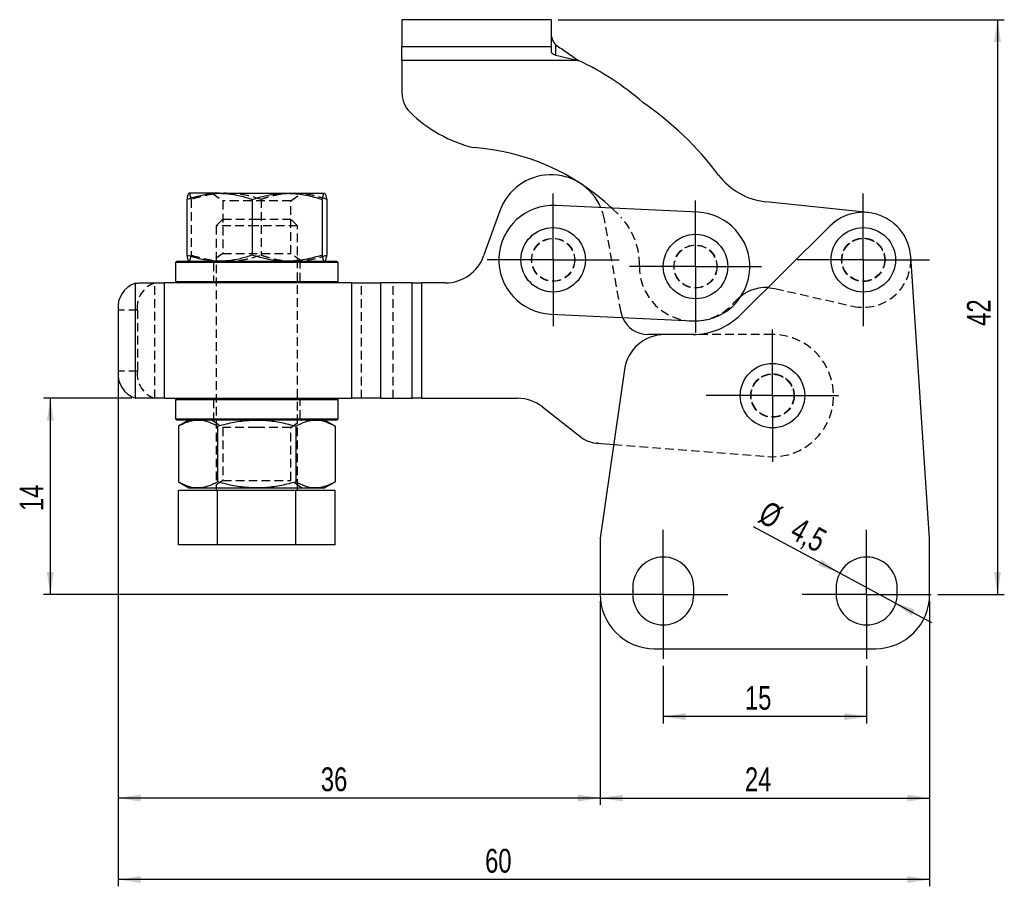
# Model space of a CAD drawing. Extents: x 16 to 201, y 40 to 142.
# Tile 1 of 4: x 17 to 90, y 40 to 104. Entities that reach past the tile are written whole.
import ezdxf

# ---------------------------------------------------------------- set-up
doc = ezdxf.new("R2010")
doc.units = 0
doc.header["$LTSCALE"] = 0.5
doc.header["$PDSIZE"] = -1
doc.linetypes.add('HIDDEN', pattern=[1.905, 1.27, -0.635])
doc.layers.get('0').update_dxf_attribs({"linetype": 'CONTINUOUS'})
doc.layers.add('FORMATO', color=179, linetype='CONTINUOUS')
doc.styles.add('SLDTEXTSTYLE0', font='TXT', dxfattribs={"width": 0.75})
doc.dimstyles.new('SLDDIMSTYLE0', dxfattribs={"dimtxt": 1.75, "dimasz": 1.651, "dimexe": 0, "dimexo": 0.0625, "dimgap": 0.4375, "dimtad": 1, "dimdec": 0, "dimrnd": 1e-09, "dimzin": 12, "dimtxsty": 'SLDTEXTSTYLE0', "dimsah": 1, "dimcen": 0.09, "dimazin": 3, "dimtfac": 1, "dimtdec": 0, "dimtofl": 0, "dimtmove": 0, "dimatfit": 3, "dimtolj": 1, "dimtzin": 12})
doc.dimstyles.new('SLDDIMSTYLE1', dxfattribs={"dimtxt": 1.75, "dimasz": 1.651, "dimexe": 0, "dimexo": 0.0625, "dimgap": 0.4375, "dimtad": 1, "dimdec": 0, "dimrnd": 1e-09, "dimzin": 12, "dimtxsty": 'SLDTEXTSTYLE0', "dimsah": 1, "dimcen": 0.09, "dimazin": 3, "dimtfac": 1, "dimtofl": 0, "dimtmove": 0, "dimatfit": 3, "dimtolj": 1, "dimtzin": 12})
doc.dimstyles.new('SLDDIMSTYLE2', dxfattribs={"dimtxt": 1.75, "dimasz": 1.651, "dimexe": 0, "dimexo": 0.0625, "dimgap": 0.4375, "dimtad": 1, "dimdec": 3, "dimrnd": 1e-09, "dimzin": 12, "dimtxsty": 'SLDTEXTSTYLE0', "dimsah": 1, "dimcen": 0.09, "dimazin": 3, "dimtfac": 1, "dimtdec": 3, "dimtmove": 0, "dimatfit": 3, "dimtolj": 1, "dimtzin": 12})

# ---------------------------------------------------------------- blocks, each defined once
blk = doc.blocks.new('_D')
at = {"layer": 'FORMATO'}
for p, q in [((25.72, 76.408), (19.207, 76.408)), ((19.707, 76.408), (19.707, 61.968)), ((62.118, 61.968), (19.207, 61.968))]:
    blk.add_line(p, q, dxfattribs=at)
for points in [[(19.707, 76.408), (19.453, 74.757), (19.961, 74.757)], [(19.707, 61.968), (19.961, 63.619), (19.453, 63.619)]]:
    blk.add_solid(points, dxfattribs=at)
at = {"layer": 'FORMATO', "insert": (17.451, 68.102), "char_height": 1.75, "attachment_point": 1, "rotation": 90, "style": 'SLDTEXTSTYLE0'}
blk.add_mtext('14', dxfattribs=at)
blk = doc.blocks.new('_D_1')
at = {"layer": 'FORMATO'}
for p, q in [((24.707, 77.908), (24.707, 40.468)), ((84.502, 61.468), (84.502, 40.468)), ((84.502, 40.968), (24.707, 40.968))]:
    blk.add_line(p, q, dxfattribs=at)
for points in [[(24.707, 40.968), (26.358, 40.714), (26.358, 41.222)], [(84.502, 40.968), (82.851, 41.222), (82.851, 40.714)]]:
    blk.add_solid(points, dxfattribs=at)
at = {"layer": 'FORMATO', "insert": (51.742, 43.224), "char_height": 1.75, "attachment_point": 1, "style": 'SLDTEXTSTYLE0'}
blk.add_mtext('60', dxfattribs=at)
blk = doc.blocks.new('_D_2')
at = {"layer": 'FORMATO'}
for p, q in [((24.707, 77.908), (24.707, 46.468)), ((60.22, 61.468), (60.22, 46.468)), ((60.22, 46.968), (24.707, 46.968))]:
    blk.add_line(p, q, dxfattribs=at)
for points in [[(24.707, 46.968), (26.358, 46.714), (26.358, 47.222)], [(60.22, 46.968), (58.569, 47.222), (58.569, 46.714)]]:
    blk.add_solid(points, dxfattribs=at)
at = {"layer": 'FORMATO', "insert": (39.64, 49.224), "char_height": 1.75, "attachment_point": 1, "style": 'SLDTEXTSTYLE0'}
blk.add_mtext('36', dxfattribs=at)
blk = doc.blocks.new('_D_3')
at = {"layer": 'FORMATO'}
for p, q in [((60.22, 61.468), (60.22, 46.468)), ((84.502, 61.468), (84.502, 46.468)), ((60.22, 46.968), (84.502, 46.968))]:
    blk.add_line(p, q, dxfattribs=at)
for points in [[(60.22, 46.968), (61.871, 46.714), (61.871, 47.222)], [(84.502, 46.968), (82.851, 47.222), (82.851, 46.714)]]:
    blk.add_solid(points, dxfattribs=at)
at = {"layer": 'FORMATO', "insert": (70.889, 49.224), "char_height": 1.75, "attachment_point": 1, "style": 'SLDTEXTSTYLE0'}
blk.add_mtext('24', dxfattribs=at)
blk = doc.blocks.new('_D_4')
at = {"layer": 'FORMATO'}
for p, q in [((64.868, 56.718), (64.868, 52.468)), ((79.86, 56.718), (79.86, 52.468)), ((79.86, 52.968), (64.868, 52.968))]:
    blk.add_line(p, q, dxfattribs=at)
for points in [[(64.868, 52.968), (66.519, 52.714), (66.519, 53.222)], [(79.86, 52.968), (78.209, 53.222), (78.209, 52.714)]]:
    blk.add_solid(points, dxfattribs=at)
at = {"layer": 'FORMATO', "insert": (70.889, 55.224), "char_height": 1.75, "attachment_point": 1, "style": 'SLDTEXTSTYLE0'}
blk.add_mtext('15', dxfattribs=at)
blk = doc.blocks.new('_D_5')
at = {"layer": 'FORMATO'}
for p, q in [((77.877, 63.532), (71.52, 66.944)), ((81.842, 61.405), (77.877, 63.532)), ((81.842, 61.405), (84.64, 59.903))]:
    blk.add_line(p, q, dxfattribs=at)
for points in [[(77.877, 63.532), (76.542, 64.537), (76.302, 64.089)], [(81.842, 61.405), (83.177, 60.4), (83.417, 60.848)]]:
    blk.add_solid(points, dxfattribs=at)
at = {"layer": 'FORMATO', "char_height": 1.75, "attachment_point": 1, "rotation": 331.78219, "style": 'SLDTEXTSTYLE0'}
for s, insert in [('%%c', (72.586, 68.931)), ('4,5', (74.925, 67.707))]:
    blk.add_mtext(s, dxfattribs=dict(at, insert=insert))
blk = doc.blocks.new('_D_6')
at = {"layer": 'FORMATO'}
for p, q in [((57.12, 104.294), (90.002, 104.294)), ((89.502, 104.294), (89.502, 61.968)), ((85.11, 61.968), (90.002, 61.968))]:
    blk.add_line(p, q, dxfattribs=at)
for points in [[(89.502, 104.294), (89.248, 102.643), (89.756, 102.643)], [(89.502, 61.968), (89.756, 63.619), (89.248, 63.619)]]:
    blk.add_solid(points, dxfattribs=at)
at = {"layer": 'FORMATO', "insert": (87.246, 81.746), "char_height": 1.75, "attachment_point": 1, "rotation": 90, "style": 'SLDTEXTSTYLE0'}
blk.add_mtext('42', dxfattribs=at)
blk = doc.blocks.new('SW_CENTERMARKSYMBOL_0')
at = {"layer": 'FORMATO', "color": 0}
for p, q in [((0, 2.5), (0, 4.875)), ((0, 0), (0, 2.5)), ((-2.5, 0), (-4.875, 0)), ((0, 0), (-2.5, 0)), ((0, 0), (0, -2.5)), ((0, 0), (2.5, 0)), ((2.5, 0), (4.875, 0)), ((0, -2.5), (0, -4.875))]:
    blk.add_line(p, q, dxfattribs=at)
blk = doc.blocks.new('SW_CENTERMARKSYMBOL_1')
at = {"layer": 'FORMATO', "color": 0}
for p, q in [((0, 2.5), (0, 4.875)), ((0, 0), (0, 2.5)), ((-2.5, 0), (-4.875, 0)), ((0, 0), (-2.5, 0)), ((0, 0), (0, -2.5)), ((0, 0), (2.5, 0)), ((2.5, 0), (4.875, 0)), ((0, -2.5), (0, -4.875))]:
    blk.add_line(p, q, dxfattribs=at)
blk = doc.blocks.new('SW_CENTERMARKSYMBOL_2')
at = {"layer": 'FORMATO', "color": 0}
for p, q in [((0, 2.5), (0, 4.875)), ((0, 0), (0, 2.5)), ((-2.5, 0), (-4.875, 0)), ((0, 0), (-2.5, 0)), ((0, 0), (0, -2.5)), ((0, 0), (2.5, 0)), ((2.5, 0), (4.875, 0)), ((0, -2.5), (0, -4.875))]:
    blk.add_line(p, q, dxfattribs=at)
blk = doc.blocks.new('SW_CENTERMARKSYMBOL_3')
at = {"layer": 'FORMATO', "color": 0}
for p, q in [((0, 2.5), (0, 4.875)), ((0, 0), (0, 2.5)), ((-2.5, 0), (-4.875, 0)), ((0, 0), (-2.5, 0)), ((0, 0), (0, -2.5)), ((0, 0), (2.5, 0)), ((2.5, 0), (4.875, 0)), ((0, -2.5), (0, -4.875))]:
    blk.add_line(p, q, dxfattribs=at)
blk = doc.blocks.new('SW_CENTERMARKSYMBOL_4')
at = {"layer": 'FORMATO', "color": 0}
for p, q in [((0, 2.5), (0, 4.75)), ((0, 0), (0, 2.5)), ((-2.5, 0), (-4.75, 0)), ((0, 0), (-2.5, 0)), ((0, 0), (0, -2.5)), ((0, 0), (2.5, 0)), ((2.5, 0), (4.75, 0)), ((0, -2.5), (0, -4.75))]:
    blk.add_line(p, q, dxfattribs=at)
blk = doc.blocks.new('SW_CENTERMARKSYMBOL_5')
at = {"layer": 'FORMATO', "color": 0}
for p, q in [((0, 2.5), (0, 4.75)), ((0, 0), (0, 2.5)), ((-2.5, 0), (-4.75, 0)), ((0, 0), (-2.5, 0)), ((0, 0), (0, -2.5)), ((0, 0), (2.5, 0)), ((2.5, 0), (4.75, 0)), ((0, -2.5), (0, -4.75))]:
    blk.add_line(p, q, dxfattribs=at)

msp = doc.modelspace()

# ---------------------------------------------------------------- linework, layer by layer
at = {"color": 7, "linetype": 'CONTINUOUS'}
for p, q in [((45.62008, 104.2943), (45.62008, 102.2943)), ((56.62008, 104.2943), (45.62008, 104.2943)), ((56.62008, 104.2943), (56.62008, 102.2943)), ((56.94637, 101.67649), (56.94637, 102.44087)), ((56.62008, 102.2943), (45.62008, 102.2943)), ((45.62008, 101.2943), (45.62008, 102.2943)), ((56.62008, 102.2943), (56.62008, 101.90158)), ((56.94637, 101.67649), (58.62357, 101.2943)), ((58.62357, 101.2943), (45.62008, 101.2943)), ((45.62008, 101.2943), (45.62008, 98.90461)), ((32.17189, 91.50844), (29.92823, 91.50844)), ((32.17189, 91.50844), (37.1634, 91.50844)), ((37.1634, 91.50844), (39.91131, 91.50844)), ((29.76018, 91.06186), (29.76018, 86.95503)), ((34.58359, 91.06186), (34.58359, 86.95503)), ((39.74321, 91.06186), (39.74321, 86.95503)), ((40.07941, 91.06186), (40.07941, 86.95503)), ((79.979, 90.08913), (72.42162, 90.88631)), ((52.83789, 90.22892), (51.63672, 86.8923)), ((67.43638, 90.10945), (56.94803, 90.60401)), ((77.14663, 89.09294), (70.56172, 82.55916)), ((29.01979, 86.50844), (28.91979, 86.40844)), ((28.91979, 86.40844), (28.91979, 85.00844)), ((34.91979, 86.40844), (28.91979, 86.40844)), ((29.01979, 86.50844), (34.91979, 86.50844)), ((34.91979, 86.50844), (40.81979, 86.50844)), ((40.91979, 86.40844), (34.91979, 86.40844)), ((40.91979, 86.40844), (40.81979, 86.50844)), ((40.91979, 85.00844), (40.91979, 86.40844)), ((84.50226, 66.10844), (83.10391, 86.84394)), ((25.9888, 84.8997), (26.22004, 84.90844)), ((25.9888, 76.41719), (25.9888, 84.8997)), ((26.22004, 84.90844), (28.11012, 84.90844)), ((28.11012, 76.40844), (28.11012, 84.90844)), ((32.78438, 84.90844), (28.11012, 84.90844)), ((28.91979, 85.00844), (29.01979, 84.90844)), ((28.91979, 85.00844), (34.91979, 85.00844)), ((34.91979, 84.90844), (32.78438, 84.90844)), ((34.91979, 85.00844), (40.91979, 85.00844)), ((37.05521, 84.90844), (34.91979, 84.90844)), ((41.9298, 84.90844), (37.05521, 84.90844)), ((40.81979, 84.90844), (40.91979, 85.00844)), ((41.9298, 76.40844), (41.9298, 84.90844)), ((41.9298, 84.90844), (44.05112, 84.90844)), ((44.05112, 76.40844), (44.05112, 84.90844)), ((46.37954, 84.90844), (44.05112, 84.90844)), ((46.37954, 76.40844), (46.37954, 84.90844)), ((46.37954, 84.90844), (47.08665, 84.90844)), ((47.08665, 76.40844), (47.08665, 84.90844)), ((48.81405, 84.90844), (47.08665, 84.90844)), ((24.70672, 82.90844), (24.70672, 78.40844)), ((56.57123, 82.61288), (67.05957, 82.11833)), ((64.99117, 81.10844), (63.73535, 81.10844)), ((67.03999, 81.10844), (64.99117, 81.10844)), ((62.02221, 78.53894), (60.21979, 66.10844)), ((26.22004, 76.40844), (25.9888, 76.41719)), ((28.11012, 76.40844), (26.22004, 76.40844)), ((28.11012, 76.40844), (32.78438, 76.40844)), ((29.01979, 76.40844), (28.91979, 76.30844)), ((28.91979, 76.30844), (28.91979, 74.90844)), ((34.91979, 76.30844), (28.91979, 76.30844)), ((32.78438, 76.40844), (34.91979, 76.40844)), ((34.91979, 76.40844), (37.05521, 76.40844)), ((40.91979, 76.30844), (34.91979, 76.30844)), ((37.05521, 76.40844), (41.9298, 76.40844)), ((40.91979, 76.30844), (40.81979, 76.40844)), ((40.91979, 74.90844), (40.91979, 76.30844)), ((44.05112, 76.40844), (41.9298, 76.40844)), ((44.05112, 76.40844), (46.37954, 76.40844)), ((47.08665, 76.40844), (46.37954, 76.40844)), ((47.08665, 76.40844), (54.12175, 76.40844)), ((55.96697, 75.77385), (58.84146, 73.53151)), ((28.91979, 74.90844), (29.01979, 74.80844)), ((28.91979, 74.90844), (34.91979, 74.90844)), ((34.91979, 74.80844), (29.01979, 74.80844)), ((29.91979, 74.80844), (29.14629, 74.36186)), ((34.91979, 74.90844), (40.91979, 74.90844)), ((40.81979, 74.80844), (34.91979, 74.80844)), ((40.69329, 74.36186), (39.91979, 74.80844)), ((40.81979, 74.80844), (40.91979, 74.90844)), ((29.14629, 74.36186), (29.14629, 70.25503)), ((32.03304, 74.36186), (32.03304, 70.25503)), ((37.80654, 74.36186), (37.80654, 70.25503)), ((40.69329, 74.36186), (40.69329, 70.25503)), ((59.9933, 73.10845), (61.22083, 73.01217)), ((60.07161, 73.10845), (59.9933, 73.10845)), ((29.14629, 70.25503), (29.91979, 69.80845)), ((29.91979, 69.80845), (30.58967, 69.80845)), ((30.58967, 69.80845), (34.91979, 69.80845)), ((31.91979, 69.80845), (31.91979, 69.60844)), ((34.91979, 69.80845), (39.24992, 69.80845)), ((37.91979, 69.60844), (37.91979, 69.80845)), ((39.24992, 69.80845), (39.91979, 69.80845)), ((39.91979, 69.80845), (40.69329, 70.25503)), ((29.14629, 65.60845), (29.14629, 69.60844)), ((32.03304, 69.60844), (29.14629, 69.60844)), ((32.03304, 65.60845), (32.03304, 69.60844)), ((37.80654, 69.60844), (32.03304, 69.60844)), ((37.80654, 65.60845), (37.80654, 69.60844)), ((40.69329, 69.60844), (37.80654, 69.60844)), ((40.69329, 65.60845), (40.69329, 69.60844)), ((60.21979, 66.10844), (60.21979, 61.96845)), ((84.50226, 61.96845), (84.50226, 66.10844)), ((32.03304, 65.60845), (29.14629, 65.60845)), ((37.80654, 65.60845), (32.03304, 65.60845)), ((40.69329, 65.60845), (37.80654, 65.60845)), ((62.61813, 62.46844), (62.61813, 61.96845)), ((67.11813, 61.96845), (67.11813, 62.46844)), ((77.60979, 62.46844), (77.60979, 61.96845)), ((82.10979, 61.96845), (82.10979, 62.46844)), ((64.21979, 57.96844), (80.50226, 57.96844))]:
    msp.add_line(p, q, dxfattribs=at)
at = {"color": 7, "linetype": 'HIDDEN'}
for p, q in [((58.62357, 101.2943), (45.62008, 101.2943)), ((31.62409, 91.50844), (32.41979, 90.95128)), ((37.41979, 90.95128), (38.2155, 91.50844)), ((30.09638, 91.06186), (30.09638, 86.95503)), ((33.54584, 90.95128), (32.41979, 90.95128)), ((32.41979, 90.95128), (32.41979, 87.06561)), ((37.41979, 90.95128), (33.54584, 90.95128)), ((35.25599, 91.06186), (35.25599, 86.95503)), ((37.41979, 87.06561), (37.41979, 90.95128)), ((61.08862, 90.40876), (61.74435, 89.75397)), ((32.41979, 89.60844), (31.91979, 89.10844)), ((32.41979, 89.60844), (34.91979, 89.60844)), ((34.91979, 89.60844), (37.41979, 89.60844)), ((37.91979, 89.10844), (37.41979, 89.60844)), ((61.76696, 82.75423), (60.53821, 89.58248)), ((34.91979, 89.10844), (31.91979, 89.10844)), ((31.91979, 89.10844), (31.91979, 69.80845)), ((37.91979, 89.10844), (34.91979, 89.10844)), ((37.91979, 69.80845), (37.91979, 89.10844)), ((32.41979, 87.06561), (31.62409, 86.50844)), ((32.41979, 87.06561), (37.41979, 87.06561)), ((38.2155, 86.50844), (37.41979, 87.06561)), ((31.61979, 86.50844), (31.71979, 86.40844)), ((31.71979, 86.40844), (31.71979, 85.00844)), ((38.11979, 86.40844), (38.21979, 86.50844)), ((38.11979, 85.00844), (38.11979, 86.40844)), ((25.9888, 84.8997), (26.1623, 84.8997)), ((25.9888, 76.41719), (25.9888, 84.8997)), ((27.40302, 76.41719), (27.40302, 84.8997)), ((28.11012, 76.40844), (28.11012, 84.90844)), ((31.71979, 85.00844), (31.61979, 84.90844)), ((38.21979, 84.90844), (38.11979, 85.00844)), ((41.9298, 76.40844), (41.9298, 84.90844)), ((42.6369, 76.40844), (42.6369, 84.90844)), ((44.05112, 76.40844), (44.05112, 84.90844)), ((44.96533, 76.40844), (44.96533, 84.90844)), ((46.37954, 76.40844), (46.37954, 84.90844)), ((47.08665, 76.40844), (47.08665, 84.90844)), ((73.10339, 84.49313), (78.83914, 83.1948)), ((26.12093, 82.90844), (24.70672, 82.90844)), ((26.12093, 82.90844), (26.12093, 78.40844)), ((72.91979, 81.10844), (67.03999, 81.10844)), ((26.12093, 78.40844), (24.70672, 78.40844)), ((26.1623, 76.41719), (25.9888, 76.41719)), ((31.61979, 76.40844), (31.71979, 76.30844)), ((31.71979, 76.30844), (31.71979, 74.90844)), ((38.11979, 76.30844), (38.21979, 76.40844)), ((38.11979, 74.90844), (38.11979, 76.30844)), ((31.71979, 74.90844), (31.61979, 74.80844)), ((31.62409, 74.80844), (32.41979, 74.25128)), ((37.41979, 74.25128), (38.2155, 74.80844)), ((38.21979, 74.80844), (38.11979, 74.90844)), ((34.91979, 74.25128), (32.41979, 74.25128)), ((32.41979, 74.25128), (32.41979, 70.36561)), ((37.41979, 74.25128), (34.91979, 74.25128)), ((37.41979, 70.36561), (37.41979, 74.25128)), ((61.22083, 73.01217), (72.56794, 72.12222)), ((32.41979, 70.36561), (31.62409, 69.80845)), ((32.41979, 70.36561), (37.41979, 70.36561)), ((38.2155, 69.80845), (37.41979, 70.36561))]:
    msp.add_line(p, q, dxfattribs=at)
at = {"color": 7, "linetype": 'HIDDEN', "flags": 128}
for points in [[(60.53821, 89.58248), (60.41957, 90.06649), (60.27922, 90.44693)], [(72.58209, 84.56384), (72.70052, 84.55592), (73.10339, 84.49313)], [(70.15677, 83.51188), (70.44157, 83.80366), (70.60594, 83.9404)], [(61.87963, 82.36258), (61.85807, 82.41863), (61.76696, 82.75423)]]:
    msp.add_lwpolyline(points, dxfattribs=at)
at = {"color": 7, "linetype": 'CONTINUOUS'}
for centre in [(56.75963, 86.60844), (79.61184, 86.60844), (67.24797, 86.11389), (72.91979, 76.60844)]:
    msp.add_circle(centre, 2.375, dxfattribs=at)
at = {"color": 7, "linetype": 'HIDDEN'}
for centre, radius in [((56.75963, 86.60844), 1.5875), ((56.75963, 86.60844), 1.575), ((79.61184, 86.60844), 1.6), ((79.61184, 86.60844), 1.5875), ((79.61184, 86.60844), 1.575), ((67.24797, 86.11389), 1.5875), ((67.24797, 86.11389), 1.575), ((72.91979, 76.60844), 1.6), ((72.91979, 76.60844), 1.5875), ((72.91979, 76.60844), 1.575)]:
    msp.add_circle(centre, radius, dxfattribs=at)
at = {"color": 7, "linetype": 'CONTINUOUS'}
for centre, radius, start, end in [((49.68833, 82.40988), 20.89162, 49.1181437, 64.678625), ((47.62008, 98.90461), 2, 180, 225.3858561), ((49.74338, 78.39172), 24.04245, 36.9723949, 55.4978404), ((53.2524, 104.61331), 10.0195, 225.3858561, 256.2927665), ((49.74338, 78.39172), 16.52646, 46.6471396, 86.0626677), ((56.60144, 88.87405), 4, 23.155016, 160.2013115), ((72.94613, 95.85872), 5, 216.9723949, 263.9785453), ((56.75963, 86.60844), 4, 87.3003441, 267.3003441), ((67.24797, 86.11389), 4, 267.3003441, 87.3003441), ((79.61184, 86.60844), 3.5, 3.858035, 134.776711), ((48.81405, 87.90844), 3, 270, 340.2013115), ((26.55418, 83.12731), 1.86038, 107.69218, 186.7562018), ((72.44107, 81.56715), 3, 87.3058484, 127.7133694), ((63.73535, 83.10844), 2, 201.8966398, 270), ((67.11103, 86.10484), 4, 262.2565956, 274.7631515), ((67.03999, 86.10844), 5, 270, 314.776711), ((64.99117, 78.10844), 3, 90, 171.7496148), ((26.55418, 78.18958), 1.86038, 173.2438013, 252.3078047), ((54.12175, 73.40844), 3, 52.0427067, 90), ((60.07161, 75.10844), 2, 232.0427067, 270), ((64.86813, 62.46844), 2.25, 0, 180), ((79.85979, 62.46844), 2.25, 0, 180), ((64.21979, 61.96844), 4, 180, 270), ((64.86813, 61.96844), 2.25, 180, 0), ((79.85979, 61.96844), 2.25, 180, 0), ((80.50226, 61.96844), 4, 270, 0)]:
    msp.add_arc(centre, radius, start, end, dxfattribs=at)
at = {"color": 7, "linetype": 'HIDDEN'}
for centre, radius, start, end in [((58.11351, 86.31638), 5, 358.6532043, 43.4340146), ((79.61184, 86.60844), 3.5, 257.2456525, 3.858035), ((67.11103, 86.10484), 4, 178.6532043, 262.2565956), ((27.96839, 83.12731), 1.86038, 107.69218, 186.7562018), ((67.11103, 86.10484), 4, 274.7631515, 319.5908891), ((72.91979, 76.60844), 4.5, 265.5154993, 90), ((27.96839, 78.18958), 1.86038, 173.2438013, 252.3078047)]:
    msp.add_arc(centre, radius, start, end, dxfattribs=at)
at = {"color": 7, "linetype": 'CONTINUOUS'}
for points, knots in [([(56.62008, 103.11616), (56.64055, 103.00839), (56.68507, 102.77403), (56.85473, 102.55771), (56.94637, 102.44087)], [0, 0, 0, 0, 0.45985674, 1, 1, 1, 1]), ([(56.94637, 102.44087), (57.22591, 102.25537), (57.78497, 101.88438), (58.34404, 101.49099), (58.62357, 101.2943)], [0, 0, 0, 0, 0.49999996, 1, 1, 1, 1]), ([(56.94638, 102.44087), (57.22591, 102.25537), (57.78497, 101.88438), (58.34404, 101.49099), (58.62357, 101.2943)], [0, 0, 0, 0, 0.49999995, 1, 1, 1, 1]), ([(56.62008, 101.90158), (56.62215, 101.89299), (56.62653, 101.87483), (56.65359, 101.8365), (56.75128, 101.75718), (56.86266, 101.71111), (56.94637, 101.67649)], [0, 0, 0, 0, 0.075537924, 0.159591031, 0.368256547, 1, 1, 1, 1]), ([(29.76018, 91.06186), (29.94135, 91.12108), (30.42346, 91.27865), (31.22748, 91.46426), (31.85575, 91.49365), (32.17189, 91.50844)], [0, 0, 0, 0, 0.23023641, 0.6126675, 1, 1, 1, 1]), ([(29.92828, 91.50844), (29.92429, 91.50791), (29.89412, 91.50388), (29.83723, 91.40635), (29.78602, 91.17739), (29.76018, 91.06186)], [0, 0, 0, 0, 0.07006277, 0.53077036, 1, 1, 1, 1]), ([(32.17189, 91.50844), (32.37343, 91.50226), (32.88052, 91.4867), (33.69084, 91.34479), (34.28494, 91.15651), (34.58359, 91.06186)], [0, 0, 0, 0, 0.24700412, 0.62147539, 1, 1, 1, 1]), ([(34.58359, 91.06186), (35.00251, 91.18326), (35.63493, 91.36654), (36.50263, 91.48914), (36.94316, 91.50201), (37.1634, 91.50844)], [0, 0, 0, 0, 0.49525419, 0.74764884, 1, 1, 1, 1]), ([(37.1634, 91.50844), (37.22453, 91.50791), (37.68759, 91.50388), (38.56071, 91.40635), (39.34664, 91.17739), (39.74321, 91.06186)], [0, 0, 0, 0, 0.07006191, 0.53077025, 1, 1, 1, 1]), ([(39.74321, 91.06186), (39.77051, 91.18326), (39.81172, 91.36654), (39.86825, 91.48914), (39.89696, 91.50201), (39.91131, 91.50844)], [0, 0, 0, 0, 0.49525443, 0.747649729, 1, 1, 1, 1]), ([(39.91131, 91.50844), (39.91529, 91.50791), (39.94547, 91.50388), (40.00236, 91.40635), (40.05357, 91.17739), (40.07941, 91.06186)], [0, 0, 0, 0, 0.07006277, 0.53077036, 1, 1, 1, 1]), ([(32.17189, 86.50844), (31.86001, 86.52286), (31.23174, 86.5519), (30.42757, 86.7369), (29.94135, 86.89581), (29.76018, 86.95503)], [0, 0, 0, 0, 0.382117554, 0.769764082, 1, 1, 1, 1]), ([(29.76018, 86.95503), (29.78747, 86.83362), (29.82868, 86.65035), (29.88522, 86.52775), (29.91393, 86.51488), (29.92828, 86.50844)], [0, 0, 0, 0, 0.49525434, 0.74764972, 1, 1, 1, 1]), ([(34.58359, 86.95503), (34.28791, 86.86125), (33.69385, 86.67284), (32.88356, 86.53029), (32.37343, 86.51463), (32.17189, 86.50844)], [0, 0, 0, 0, 0.37479252, 0.75299549, 1, 1, 1, 1]), ([(37.1634, 86.50844), (37.10228, 86.50898), (36.63921, 86.51301), (35.76609, 86.61054), (34.98016, 86.8395), (34.58359, 86.95503)], [0, 0, 0, 0, 0.07006297, 0.53077081, 1, 1, 1, 1]), ([(39.74321, 86.95503), (39.32429, 86.83362), (38.69188, 86.65035), (37.82418, 86.52775), (37.38365, 86.51488), (37.1634, 86.50844)], [0, 0, 0, 0, 0.49525472, 0.74764968, 1, 1, 1, 1]), ([(39.91131, 86.50844), (39.90733, 86.50898), (39.87716, 86.51301), (39.82026, 86.61054), (39.76905, 86.8395), (39.74321, 86.95503)], [0, 0, 0, 0, 0.07006269, 0.53077028, 1, 1, 1, 1]), ([(40.07941, 86.95503), (40.05211, 86.83362), (40.01091, 86.65035), (39.95436, 86.52775), (39.92566, 86.51488), (39.91131, 86.50844)], [0, 0, 0, 0, 0.49525434, 0.74764972, 1, 1, 1, 1]), ([(29.14629, 74.36186), (29.38067, 74.48326), (29.7345, 74.66654), (30.21997, 74.78914), (30.46644, 74.80201), (30.58967, 74.80844)], [0, 0, 0, 0, 0.495254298, 0.747649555, 1, 1, 1, 1]), ([(30.58967, 74.80844), (30.62387, 74.80791), (30.88295, 74.80388), (31.37145, 74.70635), (31.81117, 74.47739), (32.03304, 74.36186)], [0, 0, 0, 0, 0.07006285, 0.53077025, 1, 1, 1, 1]), ([(32.03304, 74.36186), (32.2499, 74.42108), (32.82698, 74.57865), (33.78936, 74.76426), (34.54139, 74.79365), (34.91979, 74.80844)], [0, 0, 0, 0, 0.23023654, 0.6126673, 1, 1, 1, 1]), ([(34.91979, 74.80844), (35.16104, 74.80226), (35.76801, 74.7867), (36.73794, 74.64479), (37.44907, 74.45651), (37.80654, 74.36186)], [0, 0, 0, 0, 0.247004, 0.62147514, 1, 1, 1, 1]), ([(37.80654, 74.36186), (38.04093, 74.48326), (38.39475, 74.66654), (38.88022, 74.78914), (39.12669, 74.80201), (39.24992, 74.80844)], [0, 0, 0, 0, 0.49525426, 0.74764952, 1, 1, 1, 1]), ([(39.24992, 74.80844), (39.28412, 74.80791), (39.5432, 74.80388), (40.0317, 74.70635), (40.47142, 74.47739), (40.69329, 74.36186)], [0, 0, 0, 0, 0.07006285, 0.53077022, 1, 1, 1, 1]), ([(30.58967, 69.80845), (30.55547, 69.80898), (30.29638, 69.81301), (29.80789, 69.91054), (29.36817, 70.1395), (29.14629, 70.25503)], [0, 0, 0, 0, 0.07006285, 0.53077025, 1, 1, 1, 1]), ([(32.03304, 70.25503), (31.79866, 70.13362), (31.44483, 69.95035), (30.95936, 69.82775), (30.71289, 69.81488), (30.58967, 69.80845)], [0, 0, 0, 0, 0.49525418, 0.7476495, 1, 1, 1, 1]), ([(34.91979, 69.80845), (34.54649, 69.82286), (33.79447, 69.8519), (32.83189, 70.0369), (32.2499, 70.19581), (32.03304, 70.25503)], [0, 0, 0, 0, 0.3821175, 0.76976393, 1, 1, 1, 1]), ([(37.80654, 70.25503), (37.45262, 70.16125), (36.74154, 69.97284), (35.77165, 69.83029), (35.16104, 69.81463), (34.91979, 69.80845)], [0, 0, 0, 0, 0.37479309, 0.75299559, 1, 1, 1, 1]), ([(39.24992, 69.80845), (39.21572, 69.80898), (38.95664, 69.81301), (38.46814, 69.91054), (38.02842, 70.1395), (37.80654, 70.25503)], [0, 0, 0, 0, 0.07006285, 0.53077029, 1, 1, 1, 1]), ([(40.69329, 70.25503), (40.45891, 70.13362), (40.10509, 69.95035), (39.61962, 69.82775), (39.37315, 69.81488), (39.24992, 69.80845)], [0, 0, 0, 0, 0.49525421, 0.74764954, 1, 1, 1, 1])]:
    msp.add_open_spline(points, degree=3, knots=knots, dxfattribs=at)
at = {"color": 7, "linetype": 'HIDDEN'}
for points, knots in [([(30.09638, 91.06186), (30.06908, 91.18326), (30.02787, 91.36654), (29.97134, 91.48914), (29.94263, 91.50201), (29.92828, 91.50844)], [0, 0, 0, 0, 0.49525443, 0.747649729, 1, 1, 1, 1]), ([(32.67618, 91.50844), (32.61506, 91.50791), (32.15199, 91.50388), (31.27887, 91.40635), (30.49294, 91.17739), (30.09638, 91.06186)], [0, 0, 0, 0, 0.07006191, 0.53077025, 1, 1, 1, 1]), ([(35.25599, 91.06186), (34.83707, 91.18326), (34.20466, 91.36654), (33.33696, 91.48914), (32.89643, 91.50201), (32.67618, 91.50844)], [0, 0, 0, 0, 0.49525419, 0.74764884, 1, 1, 1, 1]), ([(37.6677, 91.50844), (37.35582, 91.49403), (36.72756, 91.46499), (35.92338, 91.27999), (35.43716, 91.12108), (35.25599, 91.06186)], [0, 0, 0, 0, 0.38211748, 0.76976404, 1, 1, 1, 1]), ([(40.07941, 91.06186), (39.78372, 91.15564), (39.18966, 91.34405), (38.37938, 91.4866), (37.86924, 91.50226), (37.6677, 91.50844)], [0, 0, 0, 0, 0.37479251, 0.75299545, 1, 1, 1, 1]), ([(29.92828, 86.50844), (29.93226, 86.50898), (29.96243, 86.51301), (30.01933, 86.61054), (30.07054, 86.8395), (30.09638, 86.95503)], [0, 0, 0, 0, 0.07006269, 0.53077036, 1, 1, 1, 1]), ([(30.09638, 86.95503), (30.5153, 86.83362), (31.14771, 86.65035), (32.01541, 86.52775), (32.45594, 86.51488), (32.67618, 86.50844)], [0, 0, 0, 0, 0.49525472, 0.74764968, 1, 1, 1, 1]), ([(32.67618, 86.50844), (32.73731, 86.50898), (33.20038, 86.51301), (34.07349, 86.61054), (34.85943, 86.8395), (35.25599, 86.95503)], [0, 0, 0, 0, 0.07006297, 0.53077081, 1, 1, 1, 1]), ([(35.25599, 86.95503), (35.43717, 86.89581), (35.91928, 86.73824), (36.72329, 86.55263), (37.35156, 86.52324), (37.6677, 86.50844)], [0, 0, 0, 0, 0.23023647, 0.61266761, 1, 1, 1, 1]), ([(37.6677, 86.50844), (37.86924, 86.51463), (38.37633, 86.53019), (39.18665, 86.6721), (39.78075, 86.86038), (40.07941, 86.95503)], [0, 0, 0, 0, 0.24700415, 0.62147541, 1, 1, 1, 1])]:
    msp.add_open_spline(points, degree=3, knots=knots, dxfattribs=at)
at = {"layer": 'FORMATO'}
msp.add_point((62.61813, 62.21844), dxfattribs=at)

# ---------------------------------------------------------------- block references
for name, p in [('SW_CENTERMARKSYMBOL_3', (56.75963, 86.60844)), ('SW_CENTERMARKSYMBOL_1', (79.61184, 86.60844)), ('SW_CENTERMARKSYMBOL_2', (67.24797, 86.11389)), ('SW_CENTERMARKSYMBOL_0', (72.91979, 76.60844)), ('SW_CENTERMARKSYMBOL_5', (64.86813, 61.96844)), ('SW_CENTERMARKSYMBOL_4', (79.85979, 61.96844))]:
    msp.add_blockref(name, p, dxfattribs=at)

# ---------------------------------------------------------------- dimensions: what is measured, and where the dimension line sits
for base, p1, p2, picture, middle in [((89.50226, 61.96844), (56.62008, 104.2943), (84.60979, 61.96844), '_D_6', (89.50226, 83.03904)), ((19.70669, 61.96844), (26.22004, 76.40844), (62.61813, 61.96844), '_D', (19.70669, 69.39531))]:
    dim = msp.add_linear_dim(base=base, p1=p1, p2=p2, angle=90, dimstyle='SLDDIMSTYLE0', dxfattribs=at)
    dim.commit()
    dim.dimension.update_dxf_attribs({"geometry": picture, "text_midpoint": middle, "dimtype": 160})
for base, p1, p2, dimstyle, picture, middle in [((24.70672, 40.96844), (84.50226, 61.96844), (24.70672, 78.40844), 'SLDDIMSTYLE0', '_D_1', (53.0355, 40.96844)), ((24.70672, 46.96844), (60.21979, 61.96844), (24.70672, 78.40844), 'SLDDIMSTYLE1', '_D_2', (40.93339, 46.96844)), ((84.50226, 46.96844), (60.21979, 61.96844), (84.50226, 61.96844), 'SLDDIMSTYLE0', '_D_3', (72.18246, 46.96844)), ((64.86813, 52.96844), (79.85979, 57.21844), (64.86813, 57.21844), 'SLDDIMSTYLE0', '_D_4', (72.18246, 52.96844))]:
    dim = msp.add_linear_dim(base=base, p1=p1, p2=p2, dimstyle=dimstyle, dxfattribs=at)
    dim.commit()
    dim.dimension.update_dxf_attribs({"geometry": picture, "text_midpoint": middle, "dimtype": 160})
dim = msp.add_linear_dim(base=(77.87719, 63.5323), p1=(81.8424, 61.40459), p2=(77.87719, 63.5323), angle=331.7821925, text='%%c<>', dimstyle='SLDDIMSTYLE2', dxfattribs=at)
dim.commit()
dim.dimension.update_dxf_attribs({"geometry": '_D_5', "text_midpoint": (74.10683, 65.55546), "dimtype": 160})

doc.saveas('drawing.dxf')
